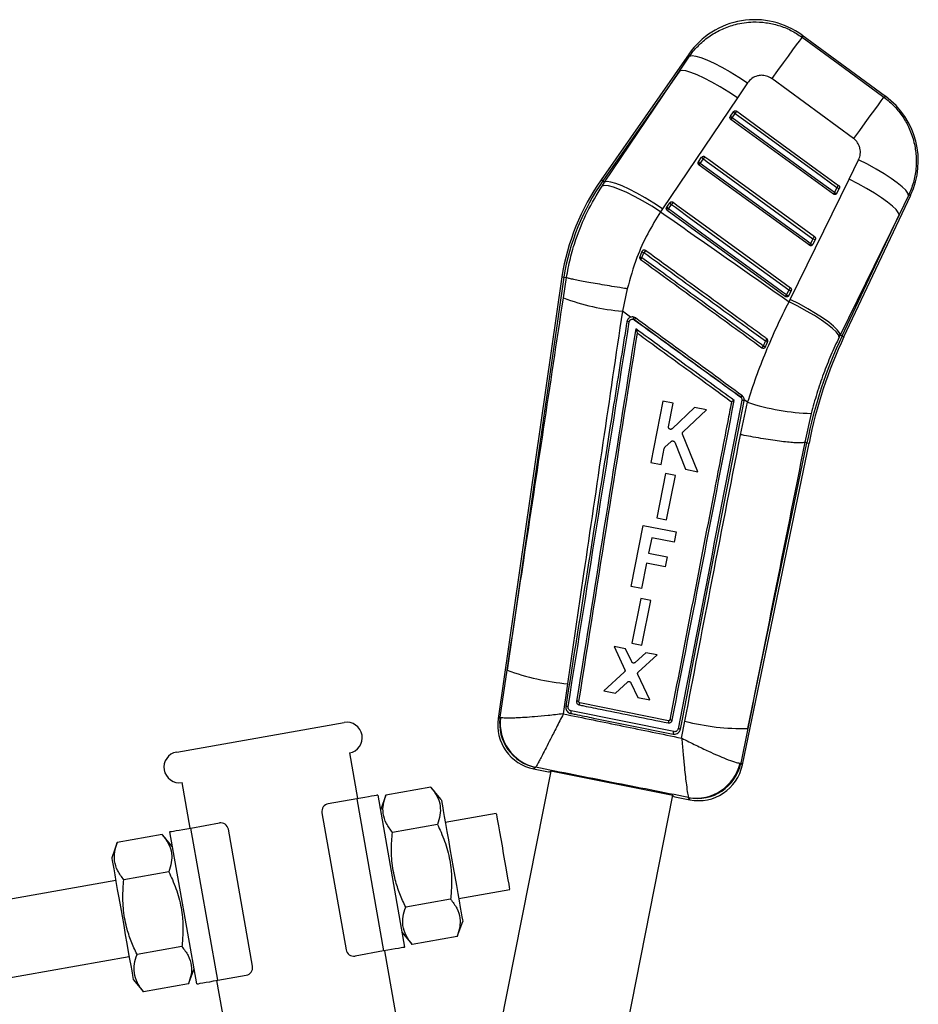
# Model space of a CAD drawing. Extents: x 36 to 353, y 12 to 287.
# Tile 5 of 15: x 185 to 232, y 52 to 103. Entities that reach past the tile are written whole.
import ezdxf

# ---------------------------------------------------------------- set-up
doc = ezdxf.new("R2010")
doc.units = 0
doc.layers.get('0').update_dxf_attribs({"linetype": 'CONTINUOUS'})
doc.styles.add('SLDTEXTSTYLE0', font='TXT', dxfattribs={"width": 0.75})
doc.dimstyles.new('SLDDIMSTYLE5', dxfattribs={"dimtxt": 3.5, "dimasz": 3.302, "dimexe": 0, "dimexo": 0.0625, "dimgap": 0.875, "dimtad": 1, "dimdec": 4, "dimlfac": 2.5, "dimzin": 12, "dimtxsty": 'SLDTEXTSTYLE0', "dimsah": 1, "dimcen": 0.09, "dimazin": 3, "dimtfac": 1, "dimtofl": 0, "dimtmove": 0, "dimatfit": 3, "dimtolj": 1, "dimtzin": 12})

# ---------------------------------------------------------------- blocks, each defined once
blk = doc.blocks.new('_D_9')
at = {"color": 179, "linetype": 'CONTINUOUS'}
blk.add_line((189.502, 12.337), (166.506, 12.337), dxfattribs=at)
blk.add_arc((202.944, 12.337), 35.438, 100, 180, dxfattribs=at)
for points in [[(196.79, 47.236), (193.457, 47.008), (193.68, 46.017)], [(167.506, 12.337), (168.167, 15.612), (167.152, 15.659)]]:
    blk.add_solid(points, dxfattribs=at)
at = {"color": 179, "linetype": 'CONTINUOUS', "insert": (166.255, 28.897, 0.04), "char_height": 3.5, "attachment_point": 1, "rotation": 58.6556, "style": 'SLDTEXTSTYLE0'}
blk.add_mtext('80°', dxfattribs=at)

msp = doc.modelspace()

# ---------------------------------------------------------------- linework, layer by layer
at = {"color": 7, "linetype": 'CONTINUOUS'}
for p, q in [((230.304533, 99.186689), (225.972649, 102.357632)), ((220.131313, 101.387024), (215.58239, 94.872951)), ((219.644291, 100.500178), (220.160873, 101.267761)), ((219.644291, 100.500178), (215.671311, 94.810855)), ((215.761657, 94.74777), (219.644291, 100.500178)), ((223.157176, 99.882787), (222.639036, 99.116391)), ((228.64367, 97.011912), (224.410504, 100.109422)), ((222.639036, 99.116391), (218.756054, 93.364549)), ((222.270128, 98.161816), (222.432139, 98.393822)), ((222.265654, 98.154908), (222.270128, 98.161816)), ((222.357314, 98.074722), (222.298455, 97.993833)), ((227.607658, 94.129234), (222.298455, 97.993833)), ((222.357314, 98.074722), (222.519329, 98.306727)), ((220.619554, 95.797682), (220.624057, 95.804638)), ((220.624057, 95.804638), (220.78607, 96.036643)), ((220.711253, 95.717543), (220.873266, 95.949542)), ((228.417441, 94.902766), (228.910696, 95.910954)), ((226.361307, 91.481101), (220.652388, 95.63666)), ((215.671311, 94.810855), (215.761657, 94.74777)), ((225.369396, 88.682908), (228.417441, 94.902766)), ((215.628246, 94.547635), (215.761657, 94.74777)), ((227.789172, 94.470739), (227.666503, 94.2101)), ((227.911621, 94.435578), (227.788952, 94.174939)), ((227.666503, 94.2101), (227.607658, 94.129234)), ((227.788952, 94.174939), (227.770888, 94.147372)), ((228.151479, 86.742967), (231.605413, 94.081569)), ((231.497555, 94.062626), (231.002548, 93.055338)), ((218.756054, 93.364549), (218.659338, 93.218124)), ((218.973465, 93.440473), (218.977989, 93.447465)), ((218.977989, 93.447465), (219.140002, 93.67947)), ((225.114956, 88.832974), (219.006319, 93.279487)), ((219.065189, 93.360358), (219.227202, 93.592363)), ((231.002548, 93.055338), (227.955168, 86.835366)), ((228.053349, 86.789155), (231.002548, 93.055338)), ((226.542833, 91.822606), (226.420164, 91.561967)), ((226.665273, 91.787451), (226.542601, 91.526806)), ((226.420164, 91.561967), (226.361307, 91.481101)), ((226.542601, 91.526806), (226.524576, 91.499287)), ((217.696842, 91.161203), (217.584154, 90.892142)), ((217.709451, 91.183478), (217.696842, 91.161203)), ((213.544505, 89.845788), (210.249073, 66.988855)), ((213.651716, 89.829373), (210.719083, 69.488794)), ((213.544505, 89.845788), (213.651716, 89.829373)), ((213.630002, 88.759023), (213.786274, 89.808738)), ((213.651716, 89.829373), (213.786134, 89.808786)), ((213.786274, 89.808738), (213.786134, 89.808786)), ((216.934444, 89.228779), (216.681824, 88.065916)), ((225.296488, 89.174473), (225.173819, 88.913834)), ((225.29625, 88.878679), (225.278252, 88.851184)), ((225.418922, 89.139318), (225.29625, 88.878679)), ((225.308832, 88.558507), (225.369396, 88.682908)), ((217.104567, 87.758917), (216.681824, 88.065916)), ((217.249383, 87.65375), (217.297136, 87.629813)), ((217.456899, 86.936134), (217.456831, 86.935699)), ((227.955168, 86.835366), (227.901583, 86.725873)), ((228.053349, 86.789155), (227.955168, 86.835366)), ((224.071922, 86.197835), (224.091416, 86.229455)), ((222.805395, 83.622605), (222.828206, 83.602512)), ((218.776217, 83.411556), (218.148672, 80.245048)), ((219.315087, 83.304876), (218.776217, 83.411556)), ((219.074079, 82.088715), (219.315087, 83.304876)), ((220.414161, 83.087283), (219.258955, 81.986943)), ((221.029122, 82.965535), (220.414161, 83.087283)), ((222.797474, 81.680095), (223.166877, 83.356541)), ((222.982826, 83.427751), (222.988006, 83.48645)), ((223.166877, 83.356541), (222.988006, 83.48645)), ((219.822566, 81.832093), (221.029122, 82.965535)), ((226.455447, 82.777989), (226.124414, 81.289342)), ((220.592445, 79.761204), (219.79597, 81.709945)), ((218.885363, 81.02771), (219.211103, 81.32824)), ((219.389446, 81.287846), (219.952602, 79.887888)), ((222.892472, 64.587319), (226.343369, 81.244972)), ((223.172828, 66.475251), (226.237073, 81.266513)), ((226.124414, 81.289342), (226.124188, 81.289282)), ((226.237073, 81.266513), (226.124414, 81.289342)), ((226.237073, 81.266513), (226.343369, 81.244972)), ((218.687582, 80.138349), (218.852029, 80.968201)), ((218.148672, 80.245048), (218.687582, 80.138349)), ((218.915395, 79.672998), (218.459065, 77.370363)), ((219.43061, 79.570994), (218.915395, 79.672998)), ((218.974313, 77.268347), (219.43061, 79.570994)), ((219.952602, 79.887888), (220.592445, 79.761204)), ((217.137949, 73.81905), (217.765192, 76.985648)), ((217.765192, 76.985648), (219.469308, 76.648095)), ((218.459065, 77.370363), (218.974313, 77.268347)), ((219.469308, 76.648095), (219.363594, 76.114398)), ((218.198378, 76.345205), (218.042202, 75.556758)), ((219.363594, 76.114398), (218.198378, 76.345205)), ((218.042202, 75.556758), (219.001205, 75.366798)), ((217.937815, 75.029772), (217.676851, 73.712304)), ((218.896818, 74.839812), (217.937815, 75.029772)), ((219.001205, 75.366798), (218.896818, 74.839812)), ((217.676851, 73.712304), (217.137949, 73.81905)), ((217.632974, 73.198795), (217.176646, 70.896128)), ((218.148191, 73.096791), (217.632974, 73.198795)), ((217.691898, 70.794111), (218.148191, 73.096791)), ((217.176646, 70.896128), (217.691898, 70.794111)), ((216.841006, 70.603198), (216.249535, 70.7203)), ((216.249535, 70.7203), (216.809122, 69.517869)), ((217.164924, 69.926241), (216.841006, 70.603198)), ((217.896971, 70.394128), (217.338883, 69.891304)), ((218.476296, 70.279431), (217.896971, 70.394128)), ((217.506177, 69.392389), (218.476296, 70.279431)), ((210.350242, 67.054257), (210.719083, 69.488794)), ((216.782997, 69.389284), (215.722548, 68.431613)), ((216.325283, 68.312275), (216.9466, 68.880397)), ((217.122156, 68.845317), (217.476242, 68.084389)), ((218.102788, 67.960334), (217.481115, 69.263604)), ((213.847307, 68.789264), (213.621698, 67.232433)), ((215.722548, 68.431613), (216.325283, 68.312275)), ((214.428409, 67.865446), (214.42838, 67.865255)), ((219.073644, 66.874283), (214.471852, 67.803302)), ((217.476242, 68.084389), (218.102788, 67.960334)), ((219.340649, 66.313967), (214.026729, 67.385378)), ((193.612663, 65.25695), (202.278972, 66.785055)), ((210.350242, 67.054257), (210.374677, 67.043418)), ((219.138118, 66.917837), (219.135972, 66.910019)), ((219.750803, 65.978622), (219.918571, 66.85524)), ((219.681049, 66.416842), (219.684551, 66.432604)), ((223.172828, 66.475251), (222.818595, 64.689121)), ((202.556809, 65.209362), (202.973564, 62.845823)), ((209.821258, 48.217456), (212.998978, 64.259988)), ((212.089927, 64.388522), (212.85686, 64.236608)), ((212.193383, 64.466444), (212.185232, 64.462209)), ((219.292511, 63.013357), (212.983503, 64.263052)), ((222.774529, 64.68493), (222.818595, 64.689121)), ((194.307256, 61.317718), (193.890501, 63.681257)), ((206.768921, 63.439888), (204.443091, 63.029781)), ((207.307764, 62.797719), (206.768921, 63.439888)), ((202.934172, 62.838876), (201.456961, 62.578404)), ((202.934172, 62.838876), (204.323358, 54.960415)), ((204.017461, 63.029891), (205.406646, 55.151428)), ((204.443091, 63.029781), (204.156379, 62.242043)), ((219.277, 63.016429), (216.772016, 50.370169)), ((219.39951, 62.940633), (220.176726, 62.78668)), ((220.111711, 62.894356), (220.101404, 62.90499)), ((201.132497, 62.115022), (202.382763, 55.024406)), ((210.155427, 62.081325), (207.516141, 61.61595)), ((194.346648, 61.324665), (195.82386, 61.585137)), ((195.735834, 53.446203), (194.346648, 61.324665)), ((197.537509, 54.170059), (196.287242, 61.260673)), ((207.109791, 61.506718), (204.783961, 61.096612)), ((192.863435, 60.987976), (190.537606, 60.577869)), ((193.402278, 60.345805), (192.863435, 60.987976)), ((194.652545, 53.25519), (193.26336, 61.133653)), ((190.537606, 60.577869), (190.250894, 59.790131)), ((190.459271, 58.608362), (182.580809, 57.219177)), ((193.204305, 59.054807), (190.878476, 58.6447)), ((208.210735, 57.676718), (210.850019, 58.142096)), ((207.79153, 57.64038), (205.465701, 57.230276)), ((208.1324, 55.707212), (208.419112, 56.494948)), ((205.267728, 55.939275), (205.806571, 55.297106)), ((208.1324, 55.707212), (205.806571, 55.297106)), ((193.886044, 55.188468), (191.560216, 54.778363)), ((183.275403, 53.279947), (191.153864, 54.669131)), ((204.323358, 54.960415), (202.846146, 54.699942)), ((204.36275, 54.967362), (207.14112, 39.210437)), ((194.226914, 53.2553), (194.513627, 54.043037)), ((195.735834, 53.446203), (197.213045, 53.706676)), ((191.362242, 53.487362), (191.901085, 52.845193)), ((194.226914, 53.2553), (191.901085, 52.845193)), ((197.085627, 45.560795), (195.696442, 53.439258))]:
    msp.add_line(p, q, dxfattribs=at)
at = {"color": 8, "linetype": 'CONTINUOUS'}
msp.add_line((215.671311, 94.810855), (215.58239, 94.872951), dxfattribs=at)
at = {"color": 7, "linetype": 'CONTINUOUS', "flags": 128}
for points in [[(225.981572, 102.254569), (225.932371, 102.187544), (225.832748, 102.051633), (225.685396, 101.850504), (225.494301, 101.589608), (225.264632, 101.275992), (225.002604, 100.91815), (224.715304, 100.525755), (224.410504, 100.109422)], [(225.981572, 102.254569), (228.114926, 100.692892), (230.214133, 99.156213)], [(220.160873, 101.267761), (220.287373, 101.296741), (220.483484, 101.273888), (220.743805, 101.199818), (221.061167, 101.076573), (221.426829, 100.907558), (221.830725, 100.69741), (222.261729, 100.451934), (222.707977, 100.177872), (223.157176, 99.882787)], [(222.639036, 99.116391), (222.191467, 99.409687), (221.746784, 99.682182), (221.317124, 99.926442), (220.914211, 100.135791), (220.549047, 100.304526), (220.231597, 100.428033), (219.970525, 100.502944), (219.77296, 100.527209), (219.644291, 100.500178)], [(230.214133, 99.156213), (230.164939, 99.089199), (230.065348, 98.953336), (229.918056, 98.752296), (229.727041, 98.491508), (229.497471, 98.178035), (229.235553, 97.820336), (228.948363, 97.428095), (228.64367, 97.011912)], [(222.519329, 98.306727), (222.53319, 98.325771), (222.547009, 98.344761), (222.560271, 98.362976), (222.572475, 98.379737), (222.583159, 98.394412), (222.591924, 98.406452), (222.598439, 98.415393), (222.602456, 98.420906)], [(222.602456, 98.420906), (222.799405, 98.277545), (223.5872, 97.704106), (226.738378, 95.410341), (227.872315, 94.584942)], [(227.666503, 94.2101), (227.469554, 94.353461), (226.681762, 94.926906), (223.53059, 97.220683), (222.357314, 98.074722)], [(222.519329, 98.306727), (222.716277, 98.163366), (223.504069, 97.589922), (226.655238, 95.296144), (227.789172, 94.470739)], [(220.873266, 95.949542), (220.887127, 95.968586), (220.900948, 95.987576), (220.91421, 96.005791), (220.926412, 96.022558), (220.937097, 96.037233), (220.94586, 96.049267), (220.952373, 96.058214), (220.956391, 96.063733)], [(220.873266, 95.949542), (221.070215, 95.806181), (221.858006, 95.232743), (225.009182, 92.938965), (226.542833, 91.822606)], [(220.956391, 96.063733), (221.153339, 95.920372), (221.941134, 95.346928), (225.092312, 93.053162), (226.625967, 91.936809)], [(231.497555, 94.062626), (231.461659, 94.181967), (231.349897, 94.334328), (231.165203, 94.515711), (230.912417, 94.721365), (230.598169, 94.945902), (230.230695, 95.183426), (229.819631, 95.42771), (229.375752, 95.672357), (228.910696, 95.910954)], [(220.652388, 95.63666), (220.653468, 95.638144), (220.656678, 95.642555), (220.66192, 95.649761), (220.669037, 95.659536), (220.677812, 95.671594), (220.687985, 95.685571), (220.699244, 95.701045), (220.711253, 95.717543)], [(226.420164, 91.561967), (226.223215, 91.705328), (225.43542, 92.278772), (222.284248, 94.572544), (220.711253, 95.717543)], [(231.002548, 93.055338), (230.963405, 93.175745), (230.849343, 93.328768), (230.66332, 93.510437), (230.410158, 93.716037), (230.096426, 93.940246), (229.730263, 94.177234), (229.321163, 94.420868), (228.879737, 94.664824), (228.417441, 94.902766)], [(218.659338, 93.218124), (218.204996, 93.503344), (217.753745, 93.767875), (217.317961, 94.004464), (216.909591, 94.206619), (216.539834, 94.368809), (216.218827, 94.48657), (215.955375, 94.556689), (215.756697, 94.577229), (215.628246, 94.547635)], [(218.756054, 93.364549), (218.308535, 93.657786), (217.863908, 93.930209), (217.434304, 94.174391), (217.03145, 94.383669), (216.666336, 94.552326), (216.348926, 94.675767), (216.087882, 94.750619), (215.89033, 94.774836), (215.761657, 94.74777)], [(227.789172, 94.470739), (227.803033, 94.489783), (227.816852, 94.508773), (227.830117, 94.526988), (227.842322, 94.543755), (227.853009, 94.55843), (227.861776, 94.57047), (227.868294, 94.579416), (227.872315, 94.584942)], [(219.065189, 93.360358), (219.05318, 93.34386), (219.041921, 93.328392), (219.031748, 93.314421), (219.022971, 93.302363), (219.015853, 93.292582), (219.01061, 93.285382), (219.007399, 93.280971), (219.006319, 93.279487)], [(225.173819, 88.913834), (224.97687, 89.057195), (224.189075, 89.630639), (221.0379, 91.924405), (219.065189, 93.360358)], [(219.310322, 93.706554), (219.306306, 93.701035), (219.299794, 93.692094), (219.291031, 93.680054), (219.280348, 93.665373), (219.268146, 93.648612), (219.254884, 93.630391), (219.241063, 93.611407), (219.227202, 93.592363)], [(219.227202, 93.592363), (219.42415, 93.449002), (220.211943, 92.875558), (223.363119, 90.581792), (225.296488, 89.174473)], [(219.310322, 93.706554), (219.507271, 93.563193), (220.295067, 92.989755), (223.446246, 90.695989), (225.379616, 89.288676)], [(226.542833, 91.822606), (226.556694, 91.84165), (226.570513, 91.860634), (226.583775, 91.878855), (226.595979, 91.895622), (226.606667, 91.910297), (226.615431, 91.922337), (226.621946, 91.931289), (226.625967, 91.936809)], [(225.379616, 89.288676), (225.375598, 89.283156), (225.369083, 89.27421), (225.360322, 89.262164), (225.349634, 89.247489), (225.337433, 89.230722), (225.324171, 89.212501), (225.310349, 89.193517), (225.296488, 89.174473)], [(225.173819, 88.913834), (225.161811, 88.897335), (225.150552, 88.881874), (225.14038, 88.867897), (225.131607, 88.855845), (225.12449, 88.846069), (225.119248, 88.838863), (225.116038, 88.834458), (225.114956, 88.832974)], [(227.955168, 86.835366), (227.916002, 86.955762), (227.801898, 87.108779), (227.615809, 87.29046), (227.362573, 87.496078), (227.048751, 87.720305), (226.682493, 87.957317), (226.273295, 88.200974), (225.831779, 88.444948), (225.369396, 88.682908)], [(227.901583, 86.725873), (227.861818, 86.84591), (227.747041, 86.998153), (227.560222, 87.178665), (227.306205, 87.382758), (226.991572, 87.605148), (226.624479, 87.840074), (226.214432, 88.081449), (225.772064, 88.323015), (225.308832, 88.558507)], [(204.017461, 63.029891), (203.996645, 63.02622), (203.935, 63.015351), (203.834894, 62.997699), (203.700172, 62.973943), (203.536015, 62.944999), (203.348729, 62.911975), (203.145511, 62.876141), (202.934172, 62.838876)], [(207.307764, 62.797719), (207.314276, 62.760785), (207.33366, 62.650853), (207.365462, 62.470496), (207.408936, 62.223944), (207.463063, 61.916974), (207.526575, 61.556783), (207.597982, 61.151811), (207.675611, 60.711554), (207.757642, 60.24633), (207.842154, 59.767041), (207.927165, 59.284922), (208.010681, 58.811274), (208.090747, 58.3572), (208.165484, 57.933342), (208.233142, 57.549637), (208.292134, 57.215074), (208.341079, 56.937499), (208.378827, 56.723416), (208.404496, 56.577845), (208.417481, 56.504196), (208.419112, 56.494948)], [(210.155427, 62.081325), (210.155873, 62.078798), (210.16597, 62.021533), (210.189008, 61.890876), (210.224102, 61.691847), (210.269904, 61.432096), (210.324652, 61.121601), (210.386243, 60.772297), (210.452312, 60.397607), (210.520316, 60.011932), (210.587646, 59.630087), (210.651712, 59.266755), (210.710051, 58.935892), (210.760425, 58.650216), (210.800893, 58.420703)], [(193.26336, 61.133653), (193.284175, 61.137321), (193.34582, 61.148193), (193.445927, 61.165842), (193.580648, 61.189598), (193.744806, 61.218545), (193.932092, 61.251569), (194.135309, 61.2874), (194.346648, 61.324665)], [(190.250894, 59.790131), (190.257406, 59.7532), (190.27679, 59.643266), (190.308592, 59.462911), (190.352066, 59.216356), (190.406193, 58.909389), (190.469704, 58.549195), (190.541111, 58.144227), (190.618741, 57.703969), (190.700772, 57.238743), (190.785284, 56.759454), (190.870294, 56.277336), (190.953811, 55.803688), (191.033877, 55.349615), (191.108614, 54.925756), (191.176272, 54.54205), (191.235264, 54.207487), (191.284208, 53.929913), (191.321957, 53.715829), (191.347625, 53.570259), (191.360611, 53.49661), (191.362242, 53.487362)], [(210.800893, 58.420703), (210.829904, 58.256176), (210.846342, 58.162954), (210.850019, 58.142096)], [(205.406646, 55.151428), (205.385831, 55.147758), (205.324186, 55.136888), (205.224079, 55.119237), (205.089358, 55.095482), (204.925201, 55.066536), (204.737914, 55.033512), (204.534696, 54.997679), (204.323358, 54.960415)], [(194.652545, 53.25519), (194.67336, 53.25886), (194.735006, 53.26973), (194.835112, 53.287382), (194.969833, 53.311136), (195.133991, 53.340082), (195.321277, 53.373106), (195.524495, 53.408939), (195.735834, 53.446203)]]:
    msp.add_lwpolyline(points, dxfattribs=at)
at = {"color": 8, "linetype": 'CONTINUOUS', "flags": 128}
for points in [[(225.972649, 102.357632), (225.973674, 102.3458), (225.981572, 102.254569)], [(220.160873, 101.267761), (220.134726, 101.373255), (220.131313, 101.387024)], [(230.214133, 99.156213), (230.294519, 99.183315), (230.304533, 99.186689)], [(231.605413, 94.081569), (231.59351, 94.079482), (231.497555, 94.062626)], [(228.053349, 86.789155), (228.096264, 86.768955), (228.126934, 86.754519), (228.145343, 86.745858), (228.151479, 86.742967)], [(210.249073, 66.988855), (210.260163, 66.996023), (210.350242, 67.054257)], [(212.185232, 64.462209), (212.100374, 64.396599), (212.089927, 64.388522)], [(222.818595, 64.689121), (222.884368, 64.598486), (222.892472, 64.587319)], [(220.176726, 62.78668), (220.169596, 62.798491), (220.111711, 62.894356)]]:
    msp.add_lwpolyline(points, dxfattribs=at)
at = {"color": 7, "linetype": 'CONTINUOUS'}
for centre, radius, start, end in [((223.52659, 99.016025), 4.1412, 53.614553, 145.1860597), ((227.858473, 95.845081), 4.1412, 334.6571136, 53.9751066), ((222.604966, 98.479648), 0.192965, 206.4091751, 243.6535289), ((222.442957, 98.247643), 0.192967, 206.4087345, 243.652011), ((220.79688, 95.890466), 0.192961, 206.410127, 243.6564937), ((220.958925, 96.12249), 0.192998, 206.4112222, 243.6514775), ((225.572672, 87.896512), 12.185093, 145.072528, 170.7932647), ((225.572672, 87.896512), 12.076637, 145.072528, 170.7902232), ((227.908283, 94.654751), 0.219198, 237.0850095, 270.8724926), ((227.785614, 94.394115), 0.219201, 237.0852055, 270.8722966), ((219.150855, 93.533317), 0.193011, 206.4108279, 243.6508884), ((219.312848, 93.765303), 0.192985, 206.4082413, 243.653475), ((226.661901, 92.006507), 0.219081, 237.078581, 270.8818549), ((234.671565, 78.874711), 20.835991, 143.6965551, 144.053772), ((226.539272, 91.74597), 0.219189, 237.0843317, 270.8702107), ((217.876311, 91.374828), 0.564218, 238.8145094, 251.0323865), ((228.660307, 82.829194), 13.582214, 143.8505885, 144.3358523), ((217.95492, 91.528741), 0.449097, 234.9241835, 250.2832116), ((225.415566, 89.358411), 0.219118, 237.08154, 270.8774162), ((217.778587, 99.960377), 11.944919, 249.6771583, 264.7317779), ((225.292884, 89.097726), 0.219072, 237.0779346, 270.8802816), ((216.154788, 88.018267), 1.153694, 341.5814288, 347.1367252), ((222.191298, 84.100883), 6.033752, 143.1482935, 144.2065504), ((216.94022, 87.083747), 0.451697, 77.0835197, 93.1502908), ((237.443888, 76.859171), 16.494542, 143.628163, 144.0768143), ((249.636682, 76.630891), 23.854363, 154.7958307, 168.7944052), ((249.636682, 76.630891), 23.745907, 154.7958307, 168.7959709), ((232.85535, 79.778215), 11.001103, 143.8213778, 144.4247151), ((224.270051, 86.892383), 0.686574, 244.5924242, 254.9190962), ((224.325165, 87.024197), 0.542929, 243.926821, 257.0415644), ((226.938584, 80.646946), 5.092916, 143.0027573, 144.2482755), ((223.674368, 82.740121), 1.208183, 129.1882792, 134.4558003), ((222.830585, 83.111499), 0.350988, 64.2941783, 83.6720869), ((226.844488, 94.624966), 11.853364, 251.9251663, 268.1191463), ((214.997184, 81.275718), 12.539288, 250.0514757, 264.7384764), ((210.339106, 68.550123), 4.199683, 348.223595, 349.7567275), ((202.41789, 65.997208), 0.8, 280, 100), ((212.539589, 66.658616), 2.3142, 171.5965109, 259.006129), ((212.652654, 66.738658), 2.323941, 172.1949232, 258.3967655), ((212.685416, 66.743963), 2.330063, 172.6160454, 257.8092152), ((222.900055, 78.264071), 11.791975, 255.3543621, 271.3254899), ((193.751582, 64.469104), 0.8, 100, 280), ((220.500359, 65.203064), 2.332447, 260.1513607, 347.1651575), ((220.546169, 65.177759), 2.324368, 259.2272136, 347.8644954), ((220.626389, 65.056775), 2.3142, 258.6294019, 348.4717305), ((201.52642, 62.184482), 0.4, 100, 190), ((195.893319, 61.191214), 0.4, 10, 100), ((202.776687, 55.093866), 0.4, 190, 280), ((197.143586, 54.100599), 0.4, 280, 10)]:
    msp.add_arc(centre, radius, start, end, dxfattribs=at)
for centre, major_axis, start_param, end_param in [((218.638793, 92.146274), (5.78313, 27.909425), 3.141928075, 3.201772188), ((224.69347, 90.946958), (5.292761, 28.006557), 3.08141312, 3.141257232)]:
    msp.add_ellipse(centre, major_axis=major_axis, ratio=0.069924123, start_param=start_param, end_param=end_param, dxfattribs=at)
for points, knots in [([(220.160873, 101.267761), (220.169597, 101.280125), (220.318475, 101.491119), (220.648243, 101.872813), (221.212461, 102.336702), (221.848204, 102.691691), (222.591924, 102.95359), (223.360203, 103.061298), (224.115425, 103.020995), (224.777573, 102.875031), (225.412447, 102.626693), (225.791863, 102.378611), (225.981572, 102.254569)], [0, 0, 0, 0, 0.006912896, 0.117964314, 0.229014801, 0.338921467, 0.448826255, 0.587594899, 0.690334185, 0.793072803, 0.896536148, 1, 1, 1, 1]), ([(224.410504, 100.109422), (224.410041, 100.10976), (224.331336, 100.167224), (224.153927, 100.256238), (223.89198, 100.290167), (223.628069, 100.249581), (223.36585, 100.131661), (223.227933, 99.967175), (223.157176, 99.882787)], [0, 0, 0, 0, 0.00120334, 0.204636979, 0.408048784, 0.546680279, 0.767427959, 1, 1, 1, 1]), ([(230.214133, 99.156213), (230.40908, 98.996092), (230.77889, 98.692347), (231.212683, 98.132964), (231.558795, 97.513377), (231.791655, 96.833641), (231.901845, 96.118214), (231.890846, 95.415675), (231.766439, 94.718075), (231.587184, 94.28111), (231.497555, 94.062626)], [0, 0, 0, 0, 0.1328490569, 0.2520117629, 0.3711752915, 0.5063240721, 0.6288594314, 0.7513946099, 0.875696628, 1, 1, 1, 1]), ([(222.432139, 98.393822), (222.438988, 98.402122), (222.454422, 98.420825), (222.488329, 98.439481), (222.528718, 98.446736), (222.56908, 98.44094), (222.591655, 98.427389), (222.602456, 98.420906)], [0, 0, 0, 0, 0.169236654, 0.381319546, 0.593390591, 0.805463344, 1, 1, 1, 1]), ([(222.298455, 97.993833), (222.28829, 98.002859), (222.267963, 98.02091), (222.250824, 98.058722), (222.246308, 98.099409), (222.253513, 98.132429), (222.262807, 98.149637), (222.265654, 98.154908)], [0, 0, 0, 0, 0.223190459, 0.446326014, 0.671073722, 0.89924343, 1, 1, 1, 1]), ([(228.910696, 95.910954), (228.911874, 95.913382), (228.956405, 96.005176), (229.013552, 96.202972), (228.998907, 96.462861), (228.918084, 96.702612), (228.803186, 96.881101), (228.685786, 96.977375), (228.64367, 97.011912)], [0, 0, 0, 0, 0.0066603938, 0.2518118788, 0.4971838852, 0.6319874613, 0.8679799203, 1, 1, 1, 1]), ([(220.652388, 95.63666), (220.642223, 95.645686), (220.621896, 95.663738), (220.604755, 95.701547), (220.60024, 95.742232), (220.607444, 95.775229), (220.61672, 95.792426), (220.619554, 95.797682)], [0, 0, 0, 0, 0.223267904, 0.446485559, 0.671279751, 0.89953071, 1, 1, 1, 1]), ([(220.78607, 96.036643), (220.792904, 96.04493), (220.808318, 96.063622), (220.842202, 96.082275), (220.882586, 96.08956), (220.922971, 96.083774), (220.94557, 96.070222), (220.956391, 96.063733)], [0, 0, 0, 0, 0.1689234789, 0.3809917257, 0.5930710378, 0.8051530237, 1, 1, 1, 1]), ([(213.786134, 89.808786), (213.84858, 90.139921), (213.973948, 90.804708), (214.31673, 91.943921), (214.82976, 93.222148), (215.36049, 94.103159), (215.628246, 94.547635)], [0, 0, 0, 0, 0.1969325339, 0.3953627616, 0.6949567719, 1, 1, 1, 1]), ([(227.872315, 94.584942), (227.873229, 94.584263), (227.885083, 94.575458), (227.904783, 94.554144), (227.921496, 94.516192), (227.924714, 94.475066), (227.917565, 94.448226), (227.911739, 94.435831), (227.911621, 94.435578)], [0, 0, 0, 0, 0.020356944, 0.263990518, 0.50763491, 0.751273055, 0.994939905, 1, 1, 1, 1]), ([(227.770888, 94.147372), (227.76073, 94.137877), (227.740411, 94.118883), (227.699973, 94.105358), (227.658118, 94.105413), (227.626879, 94.116283), (227.611606, 94.126574), (227.607658, 94.129234)], [0, 0, 0, 0, 0.232195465, 0.464456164, 0.69459759, 0.921057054, 1, 1, 1, 1]), ([(219.006319, 93.279487), (218.996154, 93.288513), (218.975828, 93.306565), (218.958687, 93.344374), (218.954171, 93.38506), (218.961375, 93.418041), (218.970638, 93.435229), (218.973465, 93.440473)], [0, 0, 0, 0, 0.223319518, 0.446589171, 0.671437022, 0.899743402, 1, 1, 1, 1]), ([(219.140002, 93.67947), (219.146826, 93.687745), (219.16223, 93.706426), (219.196091, 93.725093), (219.236474, 93.732386), (219.276877, 93.726611), (219.299488, 93.713051), (219.310322, 93.706554)], [0, 0, 0, 0, 0.168690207, 0.380768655, 0.592849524, 0.804927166, 1, 1, 1, 1]), ([(218.659338, 93.218124), (218.429859, 92.843229), (217.967394, 92.087708), (217.360983, 90.754214), (217.086796, 89.773639), (216.934444, 89.228779)], [0, 0, 0, 0, 0.304423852, 0.613500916, 1, 1, 1, 1]), ([(218.659338, 93.218124), (219.589427, 92.564694), (221.804055, 91.008817), (224.022234, 89.458012), (225.308832, 88.558507)], [0, 0, 0, 0, 0.41997534, 1, 1, 1, 1]), ([(226.625967, 91.936809), (226.626864, 91.936144), (226.638709, 91.927361), (226.658402, 91.906064), (226.675128, 91.868121), (226.678375, 91.826993), (226.671218, 91.800141), (226.665399, 91.787721), (226.665273, 91.787451)], [0, 0, 0, 0, 0.019967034, 0.263630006, 0.507286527, 0.750942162, 0.994584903, 1, 1, 1, 1]), ([(217.879992, 91.210902), (217.86883, 91.217537), (217.845855, 91.231195), (217.804897, 91.236439), (217.764341, 91.228462), (217.731084, 91.20949), (217.7159, 91.191232), (217.709451, 91.183478)], [0, 0, 0, 0, 0.201754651, 0.415290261, 0.628826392, 0.842352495, 1, 1, 1, 1]), ([(224.162724, 86.640817), (224.097267, 86.688429), (223.769147, 86.927098), (222.390395, 87.930023), (220.361599, 89.405759), (218.595475, 90.690453), (217.879992, 91.210902)], [0, 0, 0, 0, 0.031255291, 0.156675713, 0.658356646, 1, 1, 1, 1]), ([(226.524576, 91.499287), (226.514424, 91.489785), (226.494116, 91.47078), (226.453684, 91.457237), (226.41183, 91.457279), (226.380562, 91.468128), (226.365271, 91.47843), (226.361307, 91.481101)], [0, 0, 0, 0, 0.232117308, 0.464303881, 0.694353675, 0.920757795, 1, 1, 1, 1]), ([(217.584154, 90.892142), (217.580269, 90.878923), (217.572499, 90.852483), (217.578456, 90.810958), (217.595918, 90.773967), (217.615863, 90.756483), (217.625458, 90.748072)], [0, 0, 0, 0, 0.254749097, 0.509522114, 0.764036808, 1, 1, 1, 1]), ([(217.625458, 90.748072), (218.672477, 89.986448), (220.766515, 88.463201), (222.86056, 86.939967), (223.907583, 86.17835)], [0, 0, 0, 0, 0.499999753, 1, 1, 1, 1]), ([(217.692922, 90.841246), (217.715353, 90.896396), (217.751391, 90.985001), (217.789151, 91.072817), (217.803408, 91.105974)], [0, 0, 0, 0, 0.622435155, 1, 1, 1, 1]), ([(223.975473, 86.272216), (223.909803, 86.319973), (223.581449, 86.55876), (222.202382, 87.561688), (220.495399, 88.803086), (218.729574, 90.087317), (218.014459, 90.607401), (217.692922, 90.841246)], [0, 0, 0, 0, 0.03135803, 0.156790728, 0.658520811, 0.84646079, 1, 1, 1, 1]), ([(217.803408, 91.105974), (217.869077, 91.058214), (218.197424, 90.819419), (219.576478, 89.816471), (221.284054, 88.574617), (223.050088, 87.290268), (223.765407, 86.770059), (224.086537, 86.536521)], [0, 0, 0, 0, 0.031355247, 0.15677593, 0.658459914, 0.846671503, 1, 1, 1, 1]), ([(216.934444, 89.228779), (216.915996, 89.23169), (216.78476, 89.2524), (216.473827, 89.302056), (216.010161, 89.377921), (215.507704, 89.46277), (215.047937, 89.54328), (214.642137, 89.617406), (214.303704, 89.682846), (214.041576, 89.737813), (213.85805, 89.781632), (213.810199, 89.799703), (213.786274, 89.808738)], [0, 0, 0, 0, 0.0117320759, 0.0834603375, 0.1980319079, 0.3126035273, 0.4271713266, 0.5417391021, 0.6563043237, 0.7708693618, 0.8854347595, 1, 1, 1, 1]), ([(225.379616, 89.288676), (225.389907, 89.279547), (225.410492, 89.261289), (225.427812, 89.223123), (225.432292, 89.182273), (225.425661, 89.154064), (225.419503, 89.14059), (225.418922, 89.139318)], [0, 0, 0, 0, 0.243644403, 0.487308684, 0.730974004, 0.974610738, 1, 1, 1, 1]), ([(210.719083, 69.488794), (211.005303, 71.384375), (211.975257, 77.808199), (212.945831, 84.231294), (213.630002, 88.759023)], [0, 0, 0, 0, 0.2950860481, 1, 1, 1, 1]), ([(225.278252, 88.851184), (225.268102, 88.841681), (225.247799, 88.822673), (225.207375, 88.809107), (225.165521, 88.80914), (225.134234, 88.819984), (225.118933, 88.830295), (225.114956, 88.832974)], [0, 0, 0, 0, 0.2320456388, 0.4641805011, 0.6941938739, 0.9205244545, 1, 1, 1, 1]), ([(223.166877, 83.356541), (223.311737, 83.797651), (223.601451, 84.679853), (224.113209, 85.992659), (224.676808, 87.29364), (225.098159, 88.136887), (225.308832, 88.558507)], [0, 0, 0, 0, 0.2468892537, 0.493768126, 0.7468864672, 1, 1, 1, 1]), ([(216.681824, 88.065916), (216.011296, 83.537118), (215.060114, 77.112766), (214.123625, 70.685637), (213.847307, 68.789264)], [0, 0, 0, 0, 0.7049425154, 1, 1, 1, 1]), ([(216.964304, 87.654483), (216.94796, 87.626691), (216.92571, 87.588856), (216.91756, 87.546108), (216.915397, 87.534761)], [0, 0, 0, 0, 0.734564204, 1, 1, 1, 1]), ([(217.104567, 87.758917), (217.099906, 87.757244), (217.065341, 87.744841), (217.012969, 87.713701), (216.978523, 87.671786), (216.964304, 87.654483)], [0, 0, 0, 0, 0.083844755, 0.621808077, 1, 1, 1, 1]), ([(217.041188, 87.524015), (217.046333, 87.543119), (217.056265, 87.579999), (217.093677, 87.62382), (217.140829, 87.652306), (217.195508, 87.664703), (217.231424, 87.657401), (217.249383, 87.65375)], [0, 0, 0, 0, 0.212415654, 0.410045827, 0.607016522, 0.803505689, 1, 1, 1, 1]), ([(217.363147, 87.719601), (217.335576, 87.735725), (217.280433, 87.767972), (217.18762, 87.779412), (217.130665, 87.765357), (217.104567, 87.758917)], [0, 0, 0, 0, 0.3514049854, 0.7028008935, 1, 1, 1, 1]), ([(222.828206, 83.602512), (221.337923, 84.684733), (219.47832, 86.035148), (217.618705, 87.385557), (217.249383, 87.65375)], [0, 0, 0, 0, 0.801398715, 1, 1, 1, 1]), ([(222.871053, 83.711743), (221.953063, 84.379709), (220.117083, 85.715641), (218.281126, 87.051615), (217.363147, 87.719601)], [0, 0, 0, 0, 0.500000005, 1, 1, 1, 1]), ([(216.915397, 87.534761), (216.902688, 87.454812), (216.839142, 87.055067), (216.57226, 85.376126), (215.529774, 78.816461), (214.539319, 72.575766), (213.751913, 67.614451)], [0, 0, 0, 0, 0.012041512, 0.060207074, 0.252870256, 1, 1, 1, 1]), ([(213.874737, 67.604235), (214.402257, 70.924434), (215.457293, 77.564807), (216.513224, 84.204287), (217.041188, 87.524015)], [0, 0, 0, 0, 0.5000018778, 1, 1, 1, 1]), ([(217.373318, 87.159377), (216.856992, 83.912786), (215.835718, 77.491154), (214.815286, 71.068815), (214.310754, 67.893425)], [0, 0, 0, 0, 0.505570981, 1, 1, 1, 1]), ([(217.297136, 87.629813), (218.215171, 86.961927), (220.051237, 85.626158), (221.887343, 84.290455), (222.805395, 83.622605)], [0, 0, 0, 0, 0.500000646, 1, 1, 1, 1]), ([(217.373318, 87.159377), (217.373508, 87.158918), (217.385476, 87.129973), (217.408133, 87.074253), (217.434586, 87.005826), (217.44985, 86.962986), (217.456322, 86.942231), (217.456722, 86.938001), (217.456899, 86.936134)], [0, 0, 0, 0, 0.005320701, 0.335582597, 0.640500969, 0.809010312, 0.915691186, 1, 1, 1, 1]), ([(222.474434, 83.448321), (221.640776, 84.054787), (219.940388, 85.291779), (218.240031, 86.528825), (217.373318, 87.159377)], [0, 0, 0, 0, 0.490275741, 1, 1, 1, 1]), ([(214.42838, 67.865255), (214.93582, 71.06299), (215.944626, 77.420172), (216.95479, 83.776618), (217.456831, 86.935699)], [0, 0, 0, 0, 0.503011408, 1, 1, 1, 1]), ([(217.456831, 86.935699), (217.458756, 86.934298), (217.72332, 86.741813), (219.038334, 85.784845), (220.662271, 84.60327), (222.023555, 83.612764), (222.334322, 83.386642)], [0, 0, 0, 0, 0.001184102, 0.16271883, 0.808857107, 1, 1, 1, 1]), ([(224.203416, 86.495095), (224.204027, 86.496597), (224.209763, 86.510698), (224.215251, 86.539726), (224.209052, 86.580697), (224.190929, 86.61641), (224.171638, 86.633104), (224.162724, 86.640817)], [0, 0, 0, 0, 0.029951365, 0.281312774, 0.532713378, 0.784087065, 1, 1, 1, 1]), ([(227.901583, 86.725873), (227.756668, 86.416675), (227.466835, 85.798272), (227.082324, 84.820877), (226.736588, 83.813229), (226.549164, 83.12308), (226.455447, 82.777989)], [0, 0, 0, 0, 0.245833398, 0.4916721, 0.745823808, 1, 1, 1, 1]), ([(223.907583, 86.17835), (223.919441, 86.171387), (223.943157, 86.157462), (223.984985, 86.152972), (224.025447, 86.16171), (224.054588, 86.179223), (224.067904, 86.19352), (224.071922, 86.197835)], [0, 0, 0, 0, 0.225499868, 0.450992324, 0.676589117, 0.90239312, 1, 1, 1, 1]), ([(224.086537, 86.536521), (224.065238, 86.485832), (224.028227, 86.397753), (223.991194, 86.309626), (223.975473, 86.272216)], [0, 0, 0, 0, 0.575487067, 1, 1, 1, 1]), ([(224.091416, 86.229455), (224.122658, 86.303554), (224.160001, 86.392121), (224.19732, 86.480636), (224.203416, 86.495095)], [0, 0, 0, 0, 0.836642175, 1, 1, 1, 1]), ([(222.828206, 83.602512), (222.837329, 83.591061), (222.857855, 83.565298), (222.874309, 83.51505), (222.87095, 83.478582), (222.869271, 83.460349)], [0, 0, 0, 0, 0.2857305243, 0.6428754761, 1, 1, 1, 1]), ([(222.988006, 83.48645), (222.984316, 83.518222), (222.976936, 83.581769), (222.931631, 83.660166), (222.889189, 83.696302), (222.871053, 83.711743)], [0, 0, 0, 0, 0.364130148, 0.728285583, 1, 1, 1, 1]), ([(222.334322, 83.386642), (222.330238, 83.365617), (222.264442, 83.026893), (221.951856, 81.417367), (220.889879, 75.948536), (219.890756, 70.797844), (219.138118, 66.917837)], [0, 0, 0, 0, 0.003829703, 0.061699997, 0.293180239, 1, 1, 1, 1]), ([(219.260756, 66.904572), (219.793034, 69.645544), (220.863856, 75.159761), (221.935484, 80.674709), (222.474434, 83.448321)], [0, 0, 0, 0, 0.497073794, 1, 1, 1, 1]), ([(222.869271, 83.460349), (222.318852, 80.627733), (221.21803, 74.962584), (220.118069, 69.298406), (219.568097, 66.466358)], [0, 0, 0, 0, 0.500007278, 1, 1, 1, 1]), ([(219.684577, 66.432729), (220.233901, 69.265002), (221.332551, 74.929557), (222.432734, 80.595016), (222.982826, 83.427751)], [0, 0, 0, 0, 0.49999917, 1, 1, 1, 1]), ([(222.474434, 83.448321), (222.473977, 83.448142), (222.470894, 83.446938), (222.45231, 83.439643), (222.420603, 83.42687), (222.383357, 83.411124), (222.356239, 83.398916), (222.338871, 83.390326), (222.335771, 83.387815), (222.334322, 83.386642)], [0, 0, 0, 0, 0.007100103, 0.047798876, 0.287836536, 0.495433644, 0.676736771, 0.84898217, 1, 1, 1, 1]), ([(219.131995, 81.96882), (219.121525, 81.975578), (219.100585, 81.989094), (219.080083, 82.021022), (219.070389, 82.055563), (219.072921, 82.07831), (219.074079, 82.088715)], [0, 0, 0, 0, 0.259863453, 0.519710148, 0.780321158, 1, 1, 1, 1]), ([(219.258955, 81.986943), (219.249042, 81.979224), (219.229213, 81.963783), (219.191975, 81.954936), (219.158336, 81.957292), (219.139454, 81.965556), (219.131995, 81.96882)], [0, 0, 0, 0, 0.274355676, 0.548773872, 0.821766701, 1, 1, 1, 1]), ([(219.79597, 81.709945), (219.792415, 81.721933), (219.785305, 81.745907), (219.790603, 81.783634), (219.804423, 81.81292), (219.817774, 81.827029), (219.822566, 81.832093)], [0, 0, 0, 0, 0.280335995, 0.560621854, 0.842285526, 1, 1, 1, 1]), ([(219.918571, 66.85524), (220.355279, 69.123443), (221.306914, 74.066101), (222.274121, 79.006735), (222.797474, 81.680095)], [0, 0, 0, 0, 0.4589034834, 1, 1, 1, 1]), ([(226.124188, 81.289282), (226.096589, 81.278892), (226.041391, 81.258112), (225.848106, 81.25067), (225.577551, 81.261631), (225.232266, 81.291605), (224.821426, 81.340046), (224.358522, 81.405002), (223.85493, 81.485228), (223.355488, 81.57284), (222.999603, 81.640224), (222.823907, 81.674881), (222.797474, 81.680095)], [0, 0, 0, 0, 0.111332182, 0.222664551, 0.333996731, 0.44532887, 0.556661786, 0.667994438, 0.779328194, 0.890661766, 0.983550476, 1, 1, 1, 1]), ([(218.852029, 80.968201), (218.855539, 80.980271), (218.862073, 81.002743), (218.877994, 81.01981), (218.885363, 81.02771)], [0, 0, 0, 0, 0.537121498, 1, 1, 1, 1]), ([(219.211103, 81.32824), (219.221294, 81.335793), (219.24168, 81.3509), (219.27946, 81.35892), (219.315572, 81.355596), (219.336, 81.345016), (219.34522, 81.340241)], [0, 0, 0, 0, 0.262206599, 0.524485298, 0.785378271, 1, 1, 1, 1]), ([(219.34522, 81.340241), (219.355371, 81.332598), (219.374161, 81.318448), (219.384632, 81.297487), (219.389447, 81.287849)], [0, 0, 0, 0, 0.540175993, 1, 1, 1, 1]), ([(226.124188, 81.289282), (225.591058, 78.614623), (224.60671, 73.676242), (223.623517, 68.738624), (223.172828, 66.475251)], [0, 0, 0, 0, 0.541606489, 1, 1, 1, 1]), ([(217.225158, 69.871002), (217.21385, 69.876727), (217.191235, 69.888176), (217.173146, 69.910457), (217.166139, 69.92391), (217.164924, 69.926241)], [0, 0, 0, 0, 0.452573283, 0.905137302, 1, 1, 1, 1]), ([(217.338882, 69.891307), (217.328441, 69.883925), (217.307556, 69.869161), (217.269227, 69.861805), (217.241329, 69.865243), (217.227293, 69.870242), (217.225158, 69.871002)], [0, 0, 0, 0, 0.315069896, 0.630199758, 0.943755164, 1, 1, 1, 1]), ([(216.809122, 69.517869), (216.813251, 69.506039), (216.821508, 69.482383), (216.817979, 69.444395), (216.804613, 69.412068), (216.7895, 69.396137), (216.782999, 69.389284)], [0, 0, 0, 0, 0.265850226, 0.531649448, 0.7985249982, 1, 1, 1, 1]), ([(217.481115, 69.263604), (217.476878, 69.275362), (217.468404, 69.298875), (217.471544, 69.336797), (217.4846, 69.369304), (217.49965, 69.385406), (217.506177, 69.392389)], [0, 0, 0, 0, 0.265081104, 0.530123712, 0.796217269, 1, 1, 1, 1]), ([(216.9466, 68.880397), (216.9568, 68.887896), (216.977204, 68.902895), (217.014974, 68.910815), (217.046772, 68.907687), (217.064065, 68.900377), (217.069812, 68.897948)], [0, 0, 0, 0, 0.286442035, 0.572959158, 0.858077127, 1, 1, 1, 1]), ([(217.069812, 68.897948), (217.08078, 68.891388), (217.102708, 68.878275), (217.115675, 68.8563), (217.122156, 68.845317)], [0, 0, 0, 0, 0.500210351, 1, 1, 1, 1]), ([(214.310754, 67.893425), (214.309694, 67.883124), (214.306609, 67.853145), (214.316803, 67.803019), (214.347026, 67.751165), (214.392902, 67.710682), (214.431185, 67.698906), (214.450392, 67.692998)], [0, 0, 0, 0, 0.115656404, 0.336588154, 0.557292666, 0.777900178, 1, 1, 1, 1]), ([(214.428409, 67.865446), (214.426809, 67.86692), (214.42361, 67.869867), (214.396603, 67.877231), (214.357615, 67.885573), (214.326374, 67.890807), (214.310754, 67.893425)], [0, 0, 0, 0, 0.2500010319, 0.499998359, 0.7499999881, 1, 1, 1, 1]), ([(214.471852, 67.803302), (214.465894, 67.805145), (214.453978, 67.808832), (214.439684, 67.821449), (214.430265, 67.837623), (214.427164, 67.853068), (214.428077, 67.86222), (214.42838, 67.865255)], [0, 0, 0, 0, 0.222745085, 0.445500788, 0.667995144, 0.889891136, 1, 1, 1, 1]), ([(213.751894, 67.614344), (213.749844, 67.578763), (213.745747, 67.507646), (213.785009, 67.405977), (213.853143, 67.32332), (213.930514, 67.275421), (213.982281, 67.261975), (213.999879, 67.257404)], [0, 0, 0, 0, 0.2220785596, 0.4438859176, 0.6651382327, 0.8861683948, 1, 1, 1, 1]), ([(213.874751, 67.604345), (213.858855, 67.606705), (213.827064, 67.611425), (213.786547, 67.615615), (213.758234, 67.616975), (213.753985, 67.615212), (213.751894, 67.614344)], [0, 0, 0, 0, 0.251894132, 0.503797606, 0.755696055, 1, 1, 1, 1]), ([(214.026728, 67.385375), (214.01281, 67.389201), (213.977981, 67.398774), (213.929362, 67.43255), (213.890212, 67.485281), (213.870513, 67.545565), (213.873404, 67.585746), (213.874734, 67.604235)], [0, 0, 0, 0, 0.147096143, 0.368111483, 0.589472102, 0.811103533, 1, 1, 1, 1]), ([(214.026536, 67.385417), (214.024881, 67.377207), (214.021573, 67.360788), (214.016686, 67.336717), (214.012113, 67.314349), (214.008046, 67.2946), (214.004649, 67.278289), (214.002082, 67.266203), (214.000606, 67.259485), (214.00022, 67.257952), (214.000073, 67.257368)], [0, 0, 0, 0, 0.131340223, 0.262681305, 0.394018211, 0.525364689, 0.65671087, 0.788051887, 0.919393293, 1, 1, 1, 1]), ([(214.450392, 67.693001), (214.529988, 67.67695), (214.927968, 67.596698), (216.462679, 67.287232), (217.917792, 66.993862), (219.054521, 66.764682)], [0, 0, 0, 0, 0.051863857, 0.259319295, 1, 1, 1, 1]), ([(213.621698, 67.232433), (213.619239, 67.232144), (213.355158, 67.201094), (212.841768, 67.144757), (212.172974, 67.082804), (211.623408, 67.041624), (211.205857, 67.018479), (210.881986, 67.009069), (210.555062, 67.009527), (210.44641, 67.02994), (210.374677, 67.043418)], [0, 0, 0, 0, 0.001590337, 0.170779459, 0.33168344, 0.459581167, 0.587454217, 0.692090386, 0.796714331, 1, 1, 1, 1]), ([(213.621698, 67.232433), (213.620594, 67.230223), (213.502009, 66.992943), (213.272098, 66.534961), (212.974367, 65.947198), (212.731213, 65.471866), (212.547724, 65.117098), (212.406714, 64.848613), (212.2659, 64.585386), (212.222221, 64.513743), (212.193383, 64.466444)], [0, 0, 0, 0, 0.001590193, 0.170780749, 0.331684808, 0.4595823, 0.587455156, 0.692090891, 0.796714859, 1, 1, 1, 1]), ([(213.621698, 67.232433), (214.648434, 67.023052), (216.691732, 66.606364), (218.734503, 66.187174), (219.750803, 65.978622)], [0, 0, 0, 0, 0.502489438, 1, 1, 1, 1]), ([(214.000073, 67.257368), (214.079671, 67.241325), (214.477661, 67.161109), (216.249154, 66.803939), (217.940899, 66.462131), (219.314286, 66.184646)], [0, 0, 0, 0, 0.0449321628, 0.2246606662, 1, 1, 1, 1]), ([(219.073645, 66.874289), (219.07349, 66.872658), (219.073179, 66.869395), (219.06894, 66.844481), (219.06257, 66.808591), (219.057204, 66.779319), (219.054521, 66.764682)], [0, 0, 0, 0, 0.249999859, 0.499999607, 0.749994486, 1, 1, 1, 1]), ([(219.054526, 66.764703), (219.074465, 66.763001), (219.114345, 66.759596), (219.172085, 66.779866), (219.219689, 66.816632), (219.249347, 66.861151), (219.257576, 66.89247), (219.260756, 66.904572)], [0, 0, 0, 0, 0.215727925, 0.431473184, 0.647456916, 0.86377739, 1, 1, 1, 1]), ([(219.135972, 66.910019), (219.134615, 66.90679), (219.130866, 66.897873), (219.120236, 66.885592), (219.104049, 66.876067), (219.087663, 66.872596), (219.077564, 66.873816), (219.073645, 66.874289)], [0, 0, 0, 0, 0.1348374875, 0.3723451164, 0.6101802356, 0.8487204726, 1, 1, 1, 1]), ([(219.260756, 66.904572), (219.244956, 66.907497), (219.213357, 66.913349), (219.172968, 66.918723), (219.144664, 66.920704), (219.140276, 66.918782), (219.138118, 66.917837)], [0, 0, 0, 0, 0.252012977, 0.504025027, 0.756036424, 1, 1, 1, 1]), ([(219.314287, 66.184649), (219.34971, 66.181179), (219.42055, 66.174239), (219.523623, 66.209031), (219.609038, 66.273356), (219.66015, 66.348416), (219.675748, 66.399485), (219.681049, 66.416842)], [0, 0, 0, 0, 0.221366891, 0.44269765, 0.664110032, 0.885840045, 1, 1, 1, 1]), ([(219.314302, 66.184643), (219.314438, 66.185219), (219.314818, 66.186827), (219.316248, 66.193486), (219.31881, 66.205741), (219.32221, 66.222263), (219.32628, 66.242248), (219.330848, 66.26486), (219.335723, 66.289162), (219.339007, 66.305699), (219.340649, 66.313967)], [0, 0, 0, 0, 0.0737996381, 0.2061156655, 0.3384274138, 0.4707483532, 0.6030596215, 0.7353745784, 0.8676876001, 1, 1, 1, 1]), ([(219.568097, 66.466358), (219.563296, 66.449259), (219.552622, 66.411238), (219.514669, 66.361489), (219.460423, 66.32465), (219.399331, 66.307404), (219.359185, 66.311896), (219.34065, 66.31397)], [0, 0, 0, 0, 0.1751768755, 0.3895111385, 0.6033645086, 0.8168769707, 1, 1, 1, 1]), ([(219.684563, 66.432667), (219.683053, 66.434388), (219.680032, 66.437832), (219.653354, 66.44666), (219.614693, 66.45677), (219.583637, 66.463204), (219.568109, 66.466421)], [0, 0, 0, 0, 0.249999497, 0.499995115, 0.749998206, 1, 1, 1, 1]), ([(219.750803, 65.978622), (219.753004, 65.977488), (219.998044, 65.85117), (220.476683, 65.610793), (221.104062, 65.312272), (221.622352, 65.079874), (222.094123, 64.882858), (222.537659, 64.719632), (222.693298, 64.696831), (222.774529, 64.68493)], [0, 0, 0, 0, 0.001604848, 0.17868129, 0.346563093, 0.479530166, 0.612466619, 0.797738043, 1, 1, 1, 1]), ([(219.750803, 65.978622), (219.751014, 65.976164), (219.774519, 65.702371), (219.821917, 65.174841), (219.887782, 64.502517), (219.945446, 63.963458), (220.001254, 63.489493), (220.058755, 63.069192), (220.086778, 62.961299), (220.101404, 62.90499)], [0, 0, 0, 0, 0.001604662, 0.17868705, 0.346568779, 0.479538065, 0.61247695, 0.797748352, 1, 1, 1, 1]), ([(220.101404, 62.90499), (218.782492, 63.165283), (216.146456, 63.685517), (213.510478, 64.206252), (212.193383, 64.466444)], [0, 0, 0, 0, 0.500339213, 1, 1, 1, 1]), ([(206.768921, 63.439888), (206.884884, 63.287333), (207.119326, 62.978915), (207.271829, 62.487594), (207.262773, 61.990627), (207.161095, 61.669004), (207.109791, 61.506718)], [0, 0, 0, 0, 0.264605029, 0.534947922, 0.765343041, 1, 1, 1, 1]), ([(204.783961, 61.096612), (204.667998, 61.249167), (204.433556, 61.557585), (204.281053, 62.048901), (204.290109, 62.545873), (204.391787, 62.867496), (204.443091, 63.029781)], [0, 0, 0, 0, 0.264605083, 0.534947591, 0.765343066, 1, 1, 1, 1]), ([(207.109791, 61.506718), (207.173028, 61.373212), (207.379209, 60.937919), (207.659125, 60.159642), (207.825962, 59.243632), (207.85591, 58.395733), (207.813069, 57.893084), (207.79153, 57.64038)], [0, 0, 0, 0, 0.111257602, 0.362750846, 0.620315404, 0.809114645, 1, 1, 1, 1]), ([(192.863435, 60.987976), (192.979399, 60.835421), (193.213841, 60.527003), (193.366344, 60.035683), (193.357288, 59.538716), (193.25561, 59.217092), (193.204305, 59.054807)], [0, 0, 0, 0, 0.264605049, 0.534947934, 0.765343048, 1, 1, 1, 1]), ([(205.465701, 57.230276), (205.360061, 57.458032), (205.147801, 57.915658), (204.888105, 58.714424), (204.729088, 59.634157), (204.724538, 60.461477), (204.7702, 60.94953), (204.783961, 61.096612)], [0, 0, 0, 0, 0.188964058, 0.37968235, 0.630819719, 0.888742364, 1, 1, 1, 1]), ([(190.878476, 58.6447), (190.762513, 58.797255), (190.528071, 59.105674), (190.375567, 59.596989), (190.384623, 60.093961), (190.486301, 60.415584), (190.537606, 60.577869)], [0, 0, 0, 0, 0.264605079, 0.534947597, 0.765343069, 1, 1, 1, 1]), ([(191.560216, 54.778363), (191.454576, 55.006119), (191.242316, 55.463746), (190.982618, 56.262512), (190.823603, 57.182245), (190.819053, 58.009565), (190.864715, 58.497618), (190.878476, 58.6447)], [0, 0, 0, 0, 0.188964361, 0.379682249, 0.630819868, 0.88874241, 1, 1, 1, 1]), ([(193.204305, 59.054807), (193.267542, 58.921299), (193.473722, 58.486006), (193.75364, 57.70773), (193.920477, 56.791721), (193.950425, 55.943821), (193.907583, 55.441173), (193.886044, 55.188468)], [0, 0, 0, 0, 0.111258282, 0.36275082, 0.620315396, 0.809114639, 1, 1, 1, 1]), ([(207.79153, 57.64038), (207.907494, 57.487826), (208.141936, 57.17941), (208.294438, 56.688089), (208.285383, 56.19112), (208.183705, 55.869497), (208.1324, 55.707212)], [0, 0, 0, 0, 0.2646047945, 0.5349477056, 0.7653430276, 1, 1, 1, 1]), ([(205.806571, 55.297106), (205.690607, 55.449661), (205.456165, 55.758078), (205.303662, 56.249396), (205.312718, 56.746368), (205.414396, 57.067991), (205.465701, 57.230276)], [0, 0, 0, 0, 0.264604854, 0.534947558, 0.765343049, 1, 1, 1, 1]), ([(193.886044, 55.188468), (194.002008, 55.035913), (194.23645, 54.727496), (194.388953, 54.236179), (194.379897, 53.739207), (194.278219, 53.417585), (194.226914, 53.2553)], [0, 0, 0, 0, 0.264604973, 0.534947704, 0.765343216, 1, 1, 1, 1]), ([(191.901085, 52.845193), (191.785122, 52.997748), (191.55068, 53.306165), (191.398176, 53.797485), (191.407233, 54.294454), (191.508911, 54.616077), (191.560216, 54.778363)], [0, 0, 0, 0, 0.2646048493, 0.5349477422, 0.7653430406, 1, 1, 1, 1])]:
    msp.add_open_spline(points, degree=3, knots=knots, dxfattribs=at)

# ---------------------------------------------------------------- dimensions: what is measured, and where the dimension line sits
at = {"color": 179, "linetype": 'CONTINUOUS'}
dim = msp.add_angular_dim_2l(base=(175.797162, 35.115607), line1=((190.502172, 12.336774), (202.502172, 12.336774)), line2=((193.8905, 63.681258), (197.085627, 45.560795)), dimstyle='SLDDIMSTYLE5', dxfattribs=at)
dim.commit()
dim.dimension.update_dxf_attribs({"geometry": '_D_9', "text_midpoint": (172.678251, 30.770737), "dimtype": 162})

doc.saveas('drawing.dxf')
